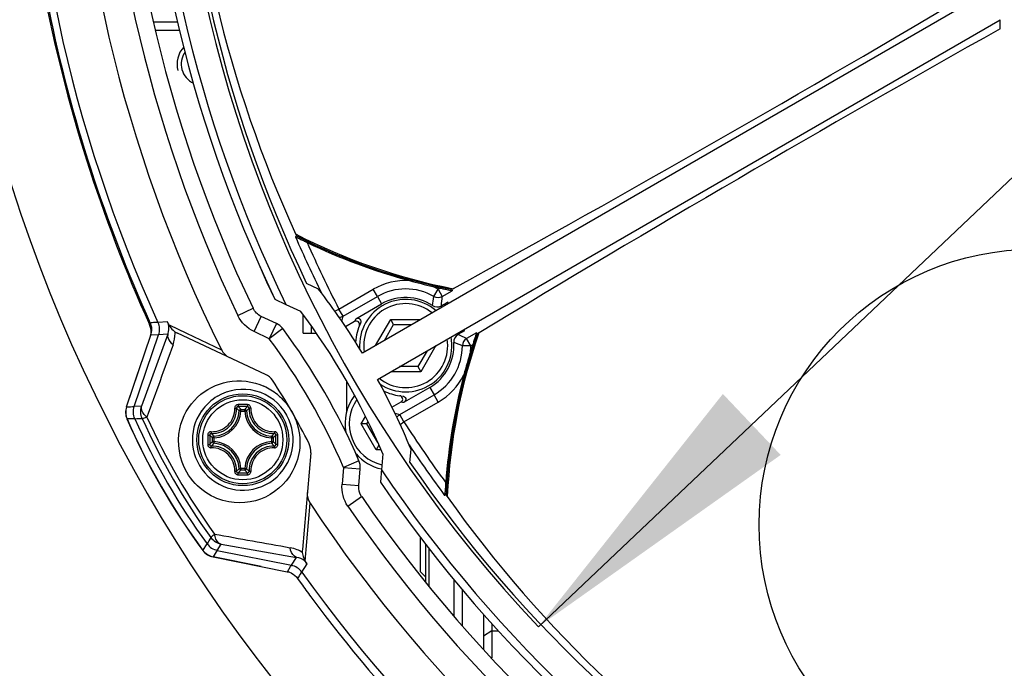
# Model space of a CAD drawing. Header units: millimetres. Extents: x 0 to 420, y 0 to 297.
# Tile 36 of 100: x 79 to 91, y 189 to 197. Entities that reach past the tile are written whole.
import ezdxf

# ---------------------------------------------------------------- set-up
doc = ezdxf.new("R2010")
doc.units = ezdxf.units.MM
doc.header["$LTSCALE"] = 23.1
doc.layers.get('0').update_dxf_attribs({"linetype": 'CONTINUOUS'})
doc.layers.add('02___PRT_ALL_AXES', color=7, linetype='CONTINUOUS')
doc.layers.add('DIM_PILOTEES', color=7, linetype='CONTINUOUS')
doc.styles.get("Standard").update_dxf_attribs({"font": 'txt', "width": 0.7})
doc.styles.add('TEXTSTYLE_4', font='txt')
doc.dimstyles.new('DIMSTYLE_3', dxfattribs={"dimtxt": 2.5, "dimasz": 3.5, "dimexe": 2, "dimexo": 0, "dimtad": 1, "dimdec": 0, "dimlfac": 5, "dimdsep": 46, "dimtxsty": 'Standard', "dimblk": '_FILLED', "dimblk1": '_FILLED', "dimblk2": '_FILLED', "dimcen": 0, "dimazin": 2, "dimtp": 0.5, "dimtm": 0.5, "dimtfac": 1, "dimtdec": 0, "dimtofl": 0, "dimtmove": 0, "dimatfit": 3, "dimldrblk": '_FILLED', "dimfxl": 0, "dimtolj": 1, "dimarcsym": 0})
doc.dimstyles.new('DIMSTYLE_4', dxfattribs={"dimtxt": 2.5, "dimasz": 3.5, "dimexe": 2, "dimexo": 0, "dimtad": 1, "dimdec": 0, "dimlfac": 5, "dimdsep": 46, "dimtxsty": 'Standard', "dimblk": '_FILLED', "dimblk1": '_FILLED', "dimblk2": '_FILLED', "dimcen": 0, "dimazin": 2, "dimtp": 0.5, "dimtm": 0.5, "dimtfac": 1, "dimtdec": 0, "dimtmove": 0, "dimatfit": 2, "dimldrblk": '_FILLED', "dimfxl": 0, "dimtolj": 1, "dimarcsym": 0})
doc.dimstyles.new('DIMSTYLE_9', dxfattribs={"dimtxt": 2.5, "dimasz": 3.5, "dimexe": 2, "dimexo": 0, "dimtad": 1, "dimdec": 1, "dimlfac": 5, "dimdsep": 46, "dimtxsty": 'Standard', "dimblk": '_FILLED', "dimblk1": '_FILLED', "dimblk2": '_FILLED', "dimcen": 0, "dimazin": 2, "dimtp": 0.5, "dimtm": 0.5, "dimtfac": 1, "dimtdec": 1, "dimtmove": 0, "dimatfit": 2, "dimldrblk": '_FILLED', "dimfxl": 0, "dimtolj": 1, "dimarcsym": 0})

# ---------------------------------------------------------------- blocks, each defined once
blk = doc.blocks.new('_FILLED')
at = {"color": 0, "linetype": 'ByBlock'}
blk.add_solid([(0, 0), (-1, 0.1429), (-1, -0.1429)], dxfattribs=at)
blk = doc.blocks.new('*D3')
at = {"layer": 'DIM_PILOTEES', "color": 2, "linetype": 'Continuous'}
for p, q in [((78.15, 207.877), (41.484, 207.877)), ((43.484, 207.877), (43.484, 179.994)), ((43.484, 152.111), (43.484, 179.994)), ((79.922, 152.111), (41.484, 152.111))]:
    blk.add_line(p, q, dxfattribs=at)
at = {"layer": 'DIM_PILOTEES', "color": 2, "linetype": 'Continuous', "xscale": 3.5, "yscale": 3.5, "zscale": 3.5}
for p, rotation in [((43.484, 207.877), 90), ((43.484, 152.111), 270)]:
    blk.add_blockref('_FILLED', p, dxfattribs=dict(at, rotation=rotation))
at = {"layer": 'DIM_PILOTEES', "color": 2, "linetype": 'Continuous', "insert": (40.359, 179.994), "char_height": 2.5, "width": 8.83929, "attachment_point": 2, "rotation": 90, "line_spacing_factor": 0.9}
blk.add_mtext('{\\ftxt;\\W0.0001;\\H0.0001;\\~}{\\ftxt;\\W2.3571428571;\\H2.5; }{\\ftxt;\\W0.0001;\\H0.0001;\\~}', dxfattribs=at)
blk = doc.blocks.new('*D4')
at = {"layer": 'DIM_PILOTEES', "color": 2, "linetype": 'Continuous'}
for p, q in [((96.75, 219.172), (36.484, 219.172)), ((38.484, 219.172), (38.484, 185.642)), ((38.484, 152.111), (38.484, 185.642)), ((79.922, 152.111), (36.484, 152.111))]:
    blk.add_line(p, q, dxfattribs=at)
at = {"layer": 'DIM_PILOTEES', "color": 2, "linetype": 'Continuous', "xscale": 3.5, "yscale": 3.5, "zscale": 3.5}
for p, rotation in [((38.484, 219.172), 90), ((38.484, 152.111), 270)]:
    blk.add_blockref('_FILLED', p, dxfattribs=dict(at, rotation=rotation))
at = {"layer": 'DIM_PILOTEES', "color": 2, "linetype": 'Continuous', "insert": (35.359, 185.642), "char_height": 2.5, "width": 8.03571, "attachment_point": 2, "rotation": 90, "line_spacing_factor": 0.9}
blk.add_mtext('{\\ftxt;\\W0.0001;\\H0.0001;\\~}{\\ftxt;\\W2.1428571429;\\H2.5; }{\\ftxt;\\W0.0001;\\H0.0001;\\~}', dxfattribs=at)
blk = doc.blocks.new('*D5')
at = {"layer": 'DIM_PILOTEES', "color": 2, "linetype": 'Continuous'}
for p, q in [((96.75, 200.711), (126.261, 228.676)), ((108.248, 211.607), (96.75, 200.711)), ((85.253, 189.816), (96.75, 200.711))]:
    blk.add_line(p, q, dxfattribs=at)
at = {"layer": 'DIM_PILOTEES', "color": 2, "linetype": 'Continuous', "xscale": 3.5, "yscale": 3.5, "zscale": 3.5}
for p, rotation in [((108.248, 211.607), 43.4593738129), ((85.253, 189.816), 223.4593738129)]:
    blk.add_blockref('_FILLED', p, dxfattribs=dict(at, rotation=rotation))
at = {"layer": 'DIM_PILOTEES', "color": 2, "linetype": 'Continuous', "insert": (117.933, 225.09), "char_height": 2.5, "width": 12.76786, "attachment_point": 1, "rotation": 43.4594, "line_spacing_factor": 0.9, "style": 'TEXTSTYLE_4'}
blk.add_mtext('{\\ftxt;\\W0.0001;\\H0.0001;\\~}{\\ftxt;\\W1.3333333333;\\H2.5; }{\\ftxt;\\W0.0001;\\H0.0001;\\~}{\\ftxt;\\W0.0001;\\H0.0001;\\~}{\\ftxt;\\W2.0714285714;\\H2.5; }{\\ftxt;\\W0.0001;\\H0.0001;\\~}', dxfattribs=at)
blk = doc.blocks.new('*D19')
at = {"layer": 'DIM_PILOTEES', "color": 2, "linetype": 'Continuous'}
for p, q in [((96.75, 200.711), (112.905, 237.02)), ((104.33, 217.747), (96.75, 200.711)), ((89.171, 183.676), (96.75, 200.711))]:
    blk.add_line(p, q, dxfattribs=at)
at = {"layer": 'DIM_PILOTEES', "color": 2, "linetype": 'Continuous', "xscale": 3.5, "yscale": 3.5, "zscale": 3.5}
for p, rotation in [((104.33, 217.747), 66.0142293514), ((89.171, 183.676), 246.0142293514)]:
    blk.add_blockref('_FILLED', p, dxfattribs=dict(at, rotation=rotation))
at = {"layer": 'DIM_PILOTEES', "color": 2, "linetype": 'Continuous', "insert": (105.211, 227.413), "char_height": 2.5, "width": 17.85714, "attachment_point": 1, "rotation": 66.0142, "line_spacing_factor": 0.9, "style": 'TEXTSTYLE_4'}
blk.add_mtext('{\\ftxt;\\W0.0001;\\H0.0001;\\~}{\\ftxt;\\W1.3333333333;\\H2.5; }{\\ftxt;\\W0.0001;\\H0.0001;\\~}{\\ftxt;\\W0.0001;\\H0.0001;\\~}{\\ftxt;\\W3.4285714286;\\H2.5; }{\\ftxt;\\W0.0001;\\H0.0001;\\~}', dxfattribs=at)

msp = doc.modelspace()

# ---------------------------------------------------------------- linework, layer by layer
at = {"color": 7, "linetype": 'Continuous'}
for p, q in [((90.5704, 197.3504), (83.1577, 193.0706)), ((80.9588, 197.0112), (80.6755, 197.0112)), ((83.3371, 192.7599), (90.7498, 197.0396)), ((90.7504, 196.9319), (90.7504, 197.0389)), ((80.9815, 196.9112), (80.6982, 196.9112)), ((82.3612, 194.454), (82.3738, 194.4659)), ((82.6348, 193.8347), (82.4937, 193.9005)), ((82.8777, 193.5964), (83.286, 193.8322)), ((83.336, 193.7456), (83.286, 193.8322)), ((84.0092, 193.7465), (84.0589, 193.8332)), ((84.082, 193.8465), (84.0589, 193.8332)), ((84.0589, 193.8332), (84.1089, 193.7467)), ((84.1089, 193.7467), (84.2259, 193.8142)), ((84.2408, 193.8416), (84.223, 193.8313)), ((84.223, 193.8313), (84.2259, 193.8142)), ((82.1154, 193.7127), (82.2476, 193.6511)), ((82.9276, 193.5099), (83.336, 193.7456)), ((84.0973, 193.6346), (84.1746, 193.6793)), ((81.6748, 193.5192), (81.8552, 193.6053)), ((82.8284, 193.5711), (82.8777, 193.5964)), ((82.9276, 193.5099), (82.8777, 193.5964)), ((83.0804, 193.481), (83.3867, 193.6578)), ((80.8381, 193.4433), (80.7219, 193.437)), ((81.8672, 193.3285), (81.9518, 193.5097)), ((82.1332, 193.4251), (81.9518, 193.5097)), ((82.4504, 193.3112), (82.4504, 193.53)), ((82.9133, 193.4501), (82.9276, 193.5099)), ((83.0652, 193.448), (82.9564, 193.3852)), ((83.3154, 193.1612), (83.4944, 193.4712)), ((83.5291, 193.4112), (83.4944, 193.4712)), ((83.4944, 193.4712), (83.8524, 193.4712)), ((80.8556, 193.4079), (81.0643, 193.3091)), ((82.0487, 193.2439), (81.8672, 193.3285)), ((82.1332, 193.4251), (82.0487, 193.2439)), ((82.2091, 193.3634), (82.0487, 193.2439)), ((82.4504, 193.3112), (82.6082, 193.3112)), ((82.5504, 193.3112), (82.5504, 193.3914)), ((83.4198, 193.222), (83.5291, 193.4112)), ((83.5291, 193.4112), (83.7476, 193.4112)), ((84.3726, 193.3363), (84.2954, 193.2917)), ((84.5151, 193.3132), (84.3982, 193.2457)), ((84.5151, 193.3132), (84.5285, 193.3022)), ((84.5463, 193.3125), (84.5285, 193.3022)), ((80.35, 192.4325), (80.6375, 193.2859)), ((80.4416, 192.4364), (80.7294, 193.2905)), ((80.8414, 193.2963), (80.5287, 192.4405)), ((80.7294, 193.2905), (80.6375, 193.2859)), ((80.8414, 193.2963), (80.7294, 193.2905)), ((82.0047, 192.8195), (80.9577, 193.3077)), ((81.0643, 193.3091), (81.4793, 193.1127)), ((84.4481, 193.1591), (84.3982, 193.2457)), ((83.927, 193.1005), (83.8177, 192.9112)), ((84.0314, 193.1612), (83.8524, 192.8512)), ((84.4481, 193.1591), (84.3482, 193.1594)), ((84.4712, 193.1724), (84.4481, 193.1591)), ((80.3484, 192.4327), (80.5365, 192.9861)), ((83.8524, 192.8512), (83.4944, 192.8512)), ((83.8177, 192.9112), (83.5992, 192.9112)), ((83.8177, 192.9112), (83.8524, 192.8512)), ((82.9704, 192.3767), (82.9704, 192.7383)), ((83.9601, 192.6646), (83.6539, 192.4878)), ((83.5088, 192.4283), (83.6176, 192.4911)), ((83.6024, 192.3411), (84.0108, 192.5768)), ((83.6524, 192.2545), (84.0608, 192.4903)), ((84.0608, 192.4903), (84.0108, 192.5768)), ((80.5287, 192.4405), (80.4416, 192.4364)), ((81.6912, 192.3843), (81.6887, 192.3867)), ((81.711, 192.3832), (81.6912, 192.3843)), ((81.711, 192.3832), (81.711, 192.4031)), ((81.711, 192.4031), (81.756, 192.4031)), ((81.711, 192.3832), (81.756, 192.3832)), ((81.756, 192.3832), (81.756, 192.4031)), ((81.756, 192.3832), (81.7758, 192.3843)), ((81.7758, 192.3843), (81.7783, 192.3867)), ((80.4484, 192.2918), (80.3563, 192.2885)), ((82.2586, 192.3314), (82.253, 192.3414)), ((83.1424, 192.2312), (83.1934, 192.3196)), ((83.2117, 192.2312), (83.2255, 192.2552)), ((83.5435, 192.3585), (83.6024, 192.3411)), ((83.6524, 192.2545), (83.6024, 192.3411)), ((83.6058, 192.2245), (83.6524, 192.2545)), ((83.3214, 191.9212), (83.1424, 192.2312)), ((83.2117, 192.2312), (83.1424, 192.2312)), ((83.341, 192.0073), (83.2117, 192.2312)), ((81.3716, 192.0188), (81.3716, 192.0637)), ((81.3915, 192.0637), (81.3716, 192.0637)), ((81.3904, 192.0836), (81.3881, 192.0859)), ((81.3915, 192.0637), (81.3904, 192.0836)), ((81.3915, 192.0188), (81.3915, 192.0637)), ((82.0755, 192.0637), (82.0766, 192.0836)), ((82.0755, 192.0637), (82.0755, 192.0188)), ((82.0755, 192.0637), (82.0954, 192.0637)), ((82.0765, 192.0836), (82.0789, 192.0859)), ((82.0954, 192.0637), (82.0954, 192.0188)), ((81.3915, 192.0188), (81.3716, 192.0188)), ((81.3904, 191.9989), (81.3881, 191.9965)), ((81.3915, 192.0188), (81.3904, 191.9989)), ((82.0755, 192.0188), (82.0766, 191.9989)), ((82.0755, 192.0188), (82.0954, 192.0188)), ((82.0765, 191.9989), (82.0789, 191.9965)), ((83.3542, 191.978), (83.3214, 191.9212)), ((83.3796, 191.9212), (83.3214, 191.9212)), ((83.7237, 191.7699), (83.7373, 191.925)), ((82.5431, 191.887), (82.4424, 190.7361)), ((83.1163, 191.792), (82.9326, 191.7129)), ((81.6912, 191.6982), (81.6887, 191.6958)), ((81.711, 191.6992), (81.6912, 191.6982)), ((81.711, 191.6992), (81.711, 191.6794)), ((81.756, 191.6992), (81.711, 191.6992)), ((81.756, 191.6794), (81.711, 191.6794)), ((81.756, 191.6992), (81.756, 191.6794)), ((81.756, 191.6992), (81.7758, 191.6982)), ((81.7758, 191.6982), (81.7783, 191.6958)), ((82.9326, 191.7129), (82.9152, 191.5134)), ((82.9326, 191.7129), (83.1318, 191.6955)), ((83.1144, 191.496), (83.1318, 191.6955)), ((83.386, 191.6964), (83.372, 191.5363)), ((82.9152, 191.5134), (83.1144, 191.496)), ((82.9841, 191.2514), (83.1488, 191.3646)), ((84.1479, 191.3818), (84.1369, 191.3785)), ((84.1534, 191.3834), (84.1479, 191.3818)), ((82.4781, 190.5977), (82.5343, 191.2853)), ((83.8504, 190.4712), (83.8504, 190.879)), ((81.259, 190.7249), (81.3079, 190.803)), ((81.4297, 190.7248), (81.4769, 190.7982)), ((81.4769, 190.7982), (82.3743, 190.6412)), ((83.9104, 190.8016), (83.9104, 190.3519)), ((83.9504, 190.7502), (83.9504, 190.3042)), ((81.9533, 190.5322), (81.38, 190.646)), ((81.3806, 190.6475), (82.2634, 190.4698)), ((81.4299, 190.7248), (82.3133, 190.547)), ((82.3134, 190.547), (82.3743, 190.6412)), ((82.2639, 190.4706), (82.3034, 190.5316)), ((82.3034, 190.5316), (82.3133, 190.547)), ((82.3034, 190.5316), (82.3085, 190.5396)), ((82.4365, 190.4673), (82.5001, 190.5648)), ((82.2634, 190.4698), (82.2639, 190.4706)), ((82.3862, 190.3901), (82.4292, 190.3296)), ((82.4317, 190.4599), (82.4365, 190.4673)), ((83.8504, 190.4712), (83.9104, 190.4112)), ((84.2504, 189.9462), (84.2504, 190.375)), ((84.3504, 189.8269), (84.3504, 190.2569)), ((84.6004, 189.9631), (84.6004, 189.5509)), ((84.7004, 189.8543), (84.7004, 189.4459)), ((84.7004, 189.7681), (84.6004, 189.702)), ((84.7004, 189.7681), (84.7795, 189.7681))]:
    msp.add_line(p, q, dxfattribs=at)
for centre, radius in [((91.1604, 191.0291), 3.28), ((81.7335, 192.0412), 0.5463), ((81.7335, 192.0412), 0.5462), ((81.7335, 192.0412), 0.5241), ((81.7335, 192.0412), 0.4768)]:
    msp.add_circle(centre, radius, dxfattribs=at)
for centre, radius, start, end in [((96.7504, 200.7112), 17.0571, 153.54617, 206.45383), ((96.7504, 200.7112), 17.6019, 155.58979, 204.41021), ((96.7504, 200.7112), 16.7033, 154.49586, 205.50414), ((96.7504, 200.7112), 16.5034, 154.49586, 205.50414), ((96.7504, 200.7112), 16.2222, 154.44264, 205.55736), ((96.7504, 200.7112), 15.8, 154.46514, 205.53486), ((95.9637, 200.7059), 14.9536, 182.1693, 204.58234), ((96.7504, 200.7112), 17.7019, 190.74699, 204.35554), ((-19.6666, 382.9479), 215.7729, 298.787268, 300.694634), ((96.7504, 200.7112), 17.6874, 191.57836, 204.31359), ((198.0979, 5.8), 219.2142, 119.320338, 121.197759), ((85.5704, 200.7112), 7, 242.71364, 259.04446), ((96.7504, 200.7112), 15.6745, 203.40362, 203.48077), ((96.7504, 200.7112), 15.6908, 203.50209, 206.18593), ((85.5504, 200.7112), 7.0068, 243.04088, 259.07999), ((85.5504, 200.7112), 7.02, 244.23497, 254.86553), ((96.7504, 200.7112), 15.5908, 203.92258, 207.15167), ((83.6734, 193.1612), 0.7747, 86.73204, 120), ((85.5506, 200.7119), 7.0207, 254.86565, 257.21213), ((75.9831, 188.7212), 8.39, 31.22525, 37.55128), ((83.6734, 193.1612), 0.6748, 60.15584, 120), ((83.6734, 193.1612), 0.7747, 60.15584, 65.34575), ((85.5504, 200.7112), 7.02, 257.21226, 257.92599), ((83.6734, 193.1612), 0.55, 49.04279, 183.97855), ((83.6734, 193.1612), 0.5, 51.04554, 188.97274), ((84.059, 193.8334), 0.1001, 240.18879, 299.95552), ((79.9886, 194.1157), 4.1368, 353.32183, 354.88179), ((84.2251, 193.5924), 0.1005, 136.07717, 155.27913), ((84.225, 193.5923), 0.1005, 120.04565, 135.97376), ((83.6234, 193.2478), 0.7, 36.59713, 38.0527), ((84.0474, 193.7212), 0.0999, 236.26307, 300.00562), ((77.2752, 191.6636), 3.9827, 25.97331, 26.54257), ((83.6535, 193.1958), 0.6401, 153.54099, 156.79728), ((83.6734, 193.1612), 0.6, 153.54848, 176.08369), ((80.4417, 193.3286), 0.2, 344.96108, 24.35554), ((80.4477, 193.3498), 0.2003, 341.38824, 348.38541), ((80.4488, 193.3496), 0.1992, 348.37526, 355.30958), ((80.5356, 193.3054), 0.391, 0.2521, 3.01534), ((81.0477, 193.5008), 0.2131, 235.17874, 245.01219), ((82.0487, 193.2439), 0.2, 36.69648, 65), ((75.971, 188.7142), 7.78, 23.30352, 36.69648), ((91.1604, 191.0291), 7, 160.95554, 177.23653), ((84.3227, 193.423), 0.1001, 264.66726, 275.77135), ((83.7233, 193.0747), 0.7, 21.9473, 23.40287), ((80.5316, 193.3058), 0.395, 340.15958, 0.19211), ((75.971, 188.7142), 7.58, 23.30352, 36.69648), ((83.6734, 193.1612), 0.5, 231.04554, 8.97274), ((83.6734, 193.1612), 0.55, 235.97344, 10.94761), ((91.1504, 191.0117), 7.0068, 160.92001, 176.95912), ((84.3453, 193.2051), 0.0999, 119.99445, 183.73805), ((82.6575, 189.4926), 4.1371, 65.11827, 66.67813), ((84.4483, 193.1591), 0.1001, 120.04448, 179.81121), ((83.6734, 193.1612), 0.6748, 300, 359.84416), ((91.1511, 191.0115), 7.0207, 162.78787, 165.13435), ((91.1504, 191.0117), 7.02, 162.07401, 162.78774), ((83.6734, 193.1612), 0.7747, 354.65425, 359.84416), ((81.9202, 192.6382), 0.2, 33.40783, 65), ((75.971, 188.7142), 7.3268, 26.59217, 33.40783), ((75.9831, 188.7212), 8.39, 22.44872, 28.77475), ((83.6734, 193.1612), 0.7747, 300, 333.26796), ((91.1504, 191.0117), 7.02, 165.13447, 175.76503), ((81.7335, 192.0412), 0.6, 29.33146, 120.62723), ((81.6734, 192.001), 0.7451, 50.72402, 65.19994), ((83.6734, 193.1612), 0.6, 243.91627, 263.19512), ((83.5004, 192.2312), 0.55, 142.40057, 190.72207), ((83.5004, 192.2312), 0.5, 144.91689, 257.26527), ((83.6934, 193.1267), 0.6401, 263.20254, 266.45925), ((80.5378, 192.3683), 0.2, 161.22503, 203.61214), ((78.4571, 235.9856), 43.5943, 272.48859, 272.60914), ((81.7335, 192.0412), 0.6, 144.99231, 28.9453), ((81.3658, 192.409), 0.2722, 268.24159, 1.75757), ((81.369, 192.4057), 0.2897, 268.17229, 1.8277), ((81.3735, 192.4012), 0.3181, 273.05419, 356.94578), ((81.3735, 192.4012), 0.338, 273.0539, 356.94611), ((81.1057, 191.7954), 0.8304, 45.40454, 48.25789), ((81.7334, 170.6636), 21.7953, 89.85536, 90.14398), ((81.7335, 170.8305), 21.6048, 89.85569, 90.14431), ((81.0406, 191.7679), 0.9236, 43.45685, 46.26656), ((81.7111, 192.383), 0.02, 168.50141, 176.33049), ((82.4264, 191.7679), 0.9235, 133.73339, 136.54315), ((82.0935, 192.4012), 0.338, 183.0539, 266.94611), ((81.7559, 192.383), 0.02, 3.66951, 11.49859), ((82.0935, 192.4012), 0.3181, 183.05422, 266.94578), ((82.3613, 191.7953), 0.8305, 131.74234, 134.59542), ((82.098, 192.4057), 0.2897, 178.17231, 271.82767), ((82.1012, 192.409), 0.2722, 178.24198, 271.75801), ((87.7943, 195.5404), 8.1196, 203.61214, 216.38786), ((87.7943, 195.5404), 8.1178, 203.61514, 216.38486), ((78.8713, 234.8084), 42.5459, 272.12426, 272.24187), ((87.7943, 195.5404), 8.0322, 203.85725, 216.14275), ((87.6767, 195.4726), 7.8161, 203.98722, 216.01278), ((87.6353, 195.4486), 7.7097, 204.01108, 215.98892), ((96.7504, 200.7112), 15.5908, 212.84833, 216.07742), ((103.1106, 192.0414), 21.7946, 179.85618, 180.00048), ((103.1107, 192.0411), 21.7948, 179.99958, 180.14389), ((102.9446, 192.0412), 21.6052, 179.85573, 180.14427), ((82.0067, 192.734), 0.9234, 223.73318, 226.54333), ((81.9799, 192.6695), 0.8311, 221.74349, 224.60134), ((81.3917, 192.0637), 0.0199, 93.66846, 101.27955), ((82.0753, 192.064), 0.0196, 78.70118, 86.45909), ((81.4875, 192.6691), 0.8306, 315.39776, 318.25763), ((82.0752, 192.0635), 0.0202, 0.71889, 78.67872), ((81.4601, 192.7341), 0.9236, 313.45685, 316.26656), ((60.5224, 192.0412), 21.6052, 359.85573, 0.14427), ((60.3563, 192.0414), 21.7948, 359.99958, 0.14389), ((60.3564, 192.041), 21.7946, 359.85618, 0.00048), ((82.0068, 191.3484), 0.9234, 133.45668, 136.26676), ((81.3658, 191.6735), 0.2722, 358.24197, 91.75801), ((81.9798, 191.413), 0.831, 135.39857, 138.2568), ((81.369, 191.6767), 0.2897, 358.17227, 91.82771), ((81.3918, 192.019), 0.0202, 180.71889, 258.67872), ((81.3917, 192.0184), 0.0196, 258.70118, 266.45909), ((81.3735, 191.6812), 0.3181, 3.05419, 86.94581), ((81.3735, 191.6812), 0.338, 3.0539, 86.94611), ((82.0935, 191.6812), 0.338, 93.05389, 176.94611), ((82.0935, 191.6812), 0.3181, 93.05422, 176.94578), ((82.098, 191.6767), 0.2897, 88.17217, 181.82782), ((82.1012, 191.6735), 0.2722, 88.25985, 181.74187), ((82.0753, 192.0184), 0.0196, 273.54091, 281.29882), ((81.4875, 191.4133), 0.8306, 41.74255, 44.6022), ((82.0752, 192.019), 0.0202, 281.32128, 359.28111), ((81.4602, 191.3484), 0.9235, 43.73339, 46.54315), ((82.3439, 191.9045), 0.2, 355, 26.59217), ((96.7504, 200.7112), 15.6908, 213.81407, 216.49791), ((83.5004, 192.2312), 0.55, 220.50001, 257.96893), ((82.9326, 191.7129), 0.2, 355, 23.30352), ((81.1053, 192.2875), 0.831, 311.74323, 314.59455), ((81.0407, 192.3145), 0.9234, 313.73318, 316.54333), ((81.7111, 191.6995), 0.02, 183.66951, 191.49859), ((81.7557, 191.6995), 0.0202, 270.71886, 348.46034), ((82.4264, 192.3146), 0.9236, 223.45685, 226.26656), ((81.7563, 191.6994), 0.0196, 348.47902, 356.45753), ((82.3613, 192.2871), 0.8304, 225.40454, 228.25793), ((96.7504, 200.7112), 15.8, 214.46514, 265.53486), ((81.7334, 213.4189), 21.7953, 269.85603, 270.14465), ((81.7335, 213.252), 21.6048, 269.85569, 270.14431), ((96.7504, 200.7112), 16.2222, 214.44264, 265.55736), ((96.7504, 200.7112), 16.5034, 214.49586, 265.50414), ((96.7504, 200.7112), 15.6745, 216.51923, 216.59638), ((96.3525, 200.0326), 14.9537, 215.41771, 237.86891), ((96.7504, 200.7112), 17.0571, 213.54617, 266.45383), ((96.7504, 200.7112), 16.7033, 214.49586, 265.50414), ((116.4104, 168.7639), 41.4477, 147.75657, 147.87729), ((82.227, 190.3659), 0.3973, 67.35706, 79.81291), ((82.2287, 190.3706), 0.3923, 57.008, 67.31946), ((82.6547, 190.7175), 0.2131, 174.98887, 184.8218), ((81.4189, 190.8422), 0.2, 216.38786, 258.77497), ((118.1523, 167.2317), 43.5942, 147.3909, 147.51145), ((82.6569, 190.7179), 0.2153, 184.86699, 192.98698), ((79.2203, 188.3977), 3.9311, 33.45371, 34.03045), ((82.2239, 190.2736), 0.2001, 72.54356, 78.61817), ((82.2242, 190.2748), 0.1989, 62.92873, 72.50602), ((96.7504, 200.7112), 17.6019, 215.58979, 264.41021), ((90.0276, 195.7294), 9.3217, 215.39896, 216.58947), ((96.7504, 200.7112), 17.6891, 216.56607, 245.16432)]:
    msp.add_arc(centre, radius, start, end, dxfattribs=at)
for points, knots in [([(82.3612, 194.454), (82.3616, 194.4544), (82.3635, 194.4532), (82.3665, 194.4524), (82.3717, 194.4499), (82.3809, 194.4458), (82.3949, 194.4392), (82.4134, 194.4304), (82.4336, 194.4206), (82.4623, 194.4068), (82.4842, 194.3962), (82.4989, 194.3891)], [0, 0, 0, 0, 0.0091838, 0.0330455, 0.0699187, 0.1173046, 0.2349424, 0.3723929, 0.521582, 0.67776, 1, 1, 1, 1]), ([(84.082, 193.8465), (84.0976, 193.8432), (84.1208, 193.8382), (84.1513, 193.8317), (84.1726, 193.8271), (84.1919, 193.8228), (84.2064, 193.8196), (84.2158, 193.8173), (84.2211, 193.8161), (84.2237, 193.8149), (84.2258, 193.8146), (84.2259, 193.8142)], [0, 0, 0, 0, 0.3253893, 0.4826451, 0.6322955, 0.7693528, 0.8856125, 0.9320288, 0.9679248, 0.9910572, 1, 1, 1, 1]), ([(80.7219, 193.437), (80.699, 193.4357), (80.6684, 193.4373), (80.6385, 193.4306), (80.6311, 193.4302)], [0, 0, 0, 0, 0.7557726, 1, 1, 1, 1]), ([(80.8414, 193.2963), (80.845, 193.3055), (80.8599, 193.3529), (80.8547, 193.4072), (80.8381, 193.4433)], [0, 0, 0, 0, 0.1989969, 1, 1, 1, 1]), ([(83.1219, 193.3976), (83.1251, 193.4051), (83.1268, 193.4227), (83.1135, 193.4452), (83.0895, 193.4559), (83.0723, 193.4521), (83.0652, 193.448)], [0, 0, 0, 0, 0.250047, 0.5000344, 0.7499912, 1, 1, 1, 1]), ([(83.0804, 193.481), (83.0877, 193.4852), (83.1054, 193.489), (83.1298, 193.4775), (83.1426, 193.4539), (83.1399, 193.436), (83.1362, 193.4285)], [0, 0, 0, 0, 0.249997, 0.4999579, 0.7499376, 1, 1, 1, 1]), ([(80.8556, 193.4079), (80.8673, 193.3839), (80.8898, 193.3541), (80.9182, 193.3314), (80.9261, 193.3259)], [0, 0, 0, 0, 0.734537, 1, 1, 1, 1]), ([(84.5151, 193.3132), (84.5155, 193.3129), (84.5147, 193.311), (84.5144, 193.3081), (84.5127, 193.3029), (84.5101, 193.2936), (84.5056, 193.2795), (84.4996, 193.2606), (84.493, 193.2398), (84.4834, 193.2102), (84.4761, 193.1877), (84.4712, 193.1724)], [0, 0, 0, 0, 0.0089425, 0.0320747, 0.06797, 0.1143856, 0.2306451, 0.3677028, 0.5173538, 0.6746099, 1, 1, 1, 1]), ([(80.8414, 193.2963), (80.8392, 193.2883), (80.8358, 193.2491), (80.8599, 193.213), (80.8809, 193.1916)], [0, 0, 0, 0, 0.2158984, 1, 1, 1, 1]), ([(81.0658, 191.6557), (80.9787, 191.8067), (80.9215, 192.1555), (81.1593, 192.5719), (81.5552, 192.7742), (81.8538, 192.7383), (81.9859, 192.6774)], [0, 0, 0, 0, 0.2918414, 0.5328617, 0.7564207, 1, 1, 1, 1]), ([(82.145, 192.5778), (82.1616, 192.5642), (82.2274, 192.5057), (82.2828, 192.4353), (82.3161, 192.3776)], [0, 0, 0, 0, 0.2433941, 1, 1, 1, 1]), ([(83.6176, 192.4911), (83.6247, 192.4952), (83.6366, 192.5083), (83.6394, 192.5344), (83.6265, 192.5572), (83.6104, 192.5645), (83.6023, 192.5655)], [0, 0, 0, 0, 0.2500188, 0.4999999, 0.749989, 1, 1, 1, 1]), ([(83.6363, 192.5624), (83.6446, 192.5619), (83.6615, 192.5552), (83.6755, 192.5323), (83.6732, 192.5055), (83.6611, 192.492), (83.6539, 192.4878)], [0, 0, 0, 0, 0.2500622, 0.5000416, 0.7500022, 1, 1, 1, 1]), ([(80.5927, 192.3114), (80.5808, 192.3207), (80.5448, 192.3529), (80.5193, 192.4075), (80.5287, 192.4405)], [0, 0, 0, 0, 0.3057778, 1, 1, 1, 1]), ([(82.3161, 192.3776), (82.3714, 192.282), (82.4328, 192.0749), (82.385, 191.6973), (82.0909, 191.3333), (81.6271, 191.2545), (81.2715, 191.4013), (81.1213, 191.5596), (81.0658, 191.6557)], [0, 0, 0, 0, 0.1476053, 0.2769199, 0.4975273, 0.7203643, 0.8517138, 1, 1, 1, 1]), ([(81.6786, 192.4588), (81.6732, 192.4587), (81.6623, 192.4565), (81.6486, 192.4473), (81.6396, 192.4335), (81.6377, 192.4226), (81.6379, 192.4173)], [0, 0, 0, 0, 0.2515425, 0.502444, 0.7518903, 1, 1, 1, 1]), ([(81.6379, 192.4173), (81.6403, 192.4174), (81.645, 192.4174), (81.6511, 192.4171), (81.6554, 192.4165), (81.6576, 192.4157), (81.6584, 192.4153), (81.6586, 192.415)], [0, 0, 0, 0, 0.3500575, 0.657463, 0.881822, 0.9543754, 1, 1, 1, 1]), ([(81.6791, 192.4352), (81.6764, 192.4352), (81.671, 192.4342), (81.6641, 192.4297), (81.6595, 192.423), (81.6585, 192.4176), (81.6586, 192.415)], [0, 0, 0, 0, 0.253266, 0.5039417, 0.7523043, 1, 1, 1, 1]), ([(81.6786, 192.4588), (81.6786, 192.456), (81.6786, 192.4508), (81.6787, 192.4438), (81.6789, 192.4387), (81.6789, 192.436), (81.6791, 192.4352)], [0, 0, 0, 0, 0.3476942, 0.6630037, 0.8932873, 1, 1, 1, 1]), ([(81.711, 192.4031), (81.7066, 192.4031), (81.6974, 192.3998), (81.6924, 192.3914), (81.6915, 192.387)], [0, 0, 0, 0, 0.499714, 1, 1, 1, 1]), ([(81.7755, 192.387), (81.7746, 192.3914), (81.7696, 192.3998), (81.7604, 192.4031), (81.756, 192.4031)], [0, 0, 0, 0, 0.500286, 1, 1, 1, 1]), ([(81.7884, 192.4588), (81.7884, 192.456), (81.7884, 192.4508), (81.7883, 192.4438), (81.7881, 192.4387), (81.7881, 192.436), (81.7879, 192.4352)], [0, 0, 0, 0, 0.3476957, 0.6630064, 0.8932895, 1, 1, 1, 1]), ([(81.8084, 192.415), (81.8085, 192.4176), (81.8075, 192.423), (81.8029, 192.4297), (81.796, 192.4342), (81.7906, 192.4352), (81.7879, 192.4352)], [0, 0, 0, 0, 0.2476944, 0.4960565, 0.7467338, 1, 1, 1, 1]), ([(81.8291, 192.4173), (81.8293, 192.4226), (81.8274, 192.4335), (81.8184, 192.4473), (81.8047, 192.4565), (81.7938, 192.4587), (81.7884, 192.4588)], [0, 0, 0, 0, 0.2481183, 0.4975671, 0.7484673, 1, 1, 1, 1]), ([(81.8291, 192.4173), (81.8267, 192.4174), (81.822, 192.4174), (81.8159, 192.4171), (81.8116, 192.4165), (81.8094, 192.4157), (81.8086, 192.4153), (81.8084, 192.415)], [0, 0, 0, 0, 0.3500652, 0.657475, 0.8818311, 0.9543804, 1, 1, 1, 1]), ([(80.5357, 192.2951), (80.5403, 192.2917), (80.5624, 192.3034), (80.5794, 192.3065), (80.5927, 192.3114)], [0, 0, 0, 0, 0.2879867, 1, 1, 1, 1]), ([(81.3574, 192.1369), (81.3521, 192.137), (81.3412, 192.1351), (81.3275, 192.1261), (81.3182, 192.1124), (81.316, 192.1015), (81.316, 192.0961)], [0, 0, 0, 0, 0.248123, 0.4975707, 0.7484694, 1, 1, 1, 1]), ([(82.151, 192.0961), (82.151, 192.1015), (82.1488, 192.1124), (82.1395, 192.1261), (82.1258, 192.1351), (82.1149, 192.137), (82.1096, 192.1369)], [0, 0, 0, 0, 0.2515394, 0.5024399, 0.7518854, 1, 1, 1, 1]), ([(81.316, 192.0961), (81.3187, 192.0961), (81.3239, 192.0961), (81.3309, 192.0961), (81.336, 192.0958), (81.3387, 192.0958), (81.3395, 192.0956)], [0, 0, 0, 0, 0.3476995, 0.6630127, 0.8932955, 1, 1, 1, 1]), ([(81.3597, 192.1162), (81.3571, 192.1162), (81.3517, 192.1152), (81.345, 192.1106), (81.3405, 192.1038), (81.3395, 192.0983), (81.3395, 192.0956)], [0, 0, 0, 0, 0.2476944, 0.4960565, 0.7467338, 1, 1, 1, 1]), ([(81.3574, 192.1369), (81.3573, 192.1344), (81.3573, 192.1298), (81.3577, 192.1236), (81.3583, 192.1194), (81.359, 192.1171), (81.3595, 192.1163), (81.3597, 192.1162)], [0, 0, 0, 0, 0.3500648, 0.6574745, 0.8818307, 0.9543803, 1, 1, 1, 1]), ([(81.3878, 192.0832), (81.3834, 192.0823), (81.375, 192.0774), (81.3717, 192.0682), (81.3716, 192.0637)], [0, 0, 0, 0, 0.5002808, 1, 1, 1, 1]), ([(82.1096, 192.1369), (82.1097, 192.1344), (82.1097, 192.1298), (82.1093, 192.1236), (82.1087, 192.1194), (82.108, 192.1171), (82.1075, 192.1163), (82.1073, 192.1162)], [0, 0, 0, 0, 0.3500581, 0.6574638, 0.8818227, 0.9543758, 1, 1, 1, 1]), ([(82.1275, 192.0956), (82.1275, 192.0983), (82.1265, 192.1038), (82.122, 192.1106), (82.1153, 192.1152), (82.1099, 192.1162), (82.1073, 192.1162)], [0, 0, 0, 0, 0.253266, 0.5039417, 0.7523043, 1, 1, 1, 1]), ([(82.151, 192.0961), (82.1483, 192.0961), (82.1431, 192.0961), (82.1361, 192.0961), (82.131, 192.0958), (82.1283, 192.0958), (82.1275, 192.0956)], [0, 0, 0, 0, 0.3476943, 0.6630035, 0.8932871, 1, 1, 1, 1]), ([(81.316, 191.9863), (81.3187, 191.9863), (81.3239, 191.9864), (81.3309, 191.9864), (81.336, 191.9866), (81.3387, 191.9866), (81.3395, 191.9868)], [0, 0, 0, 0, 0.3476943, 0.6630035, 0.8932871, 1, 1, 1, 1]), ([(81.316, 191.9863), (81.316, 191.9809), (81.3182, 191.9701), (81.3275, 191.9564), (81.3412, 191.9473), (81.3521, 191.9454), (81.3574, 191.9456)], [0, 0, 0, 0, 0.2515394, 0.5024399, 0.7518854, 1, 1, 1, 1]), ([(81.3395, 191.9868), (81.3395, 191.9841), (81.3405, 191.9787), (81.345, 191.9718), (81.3517, 191.9672), (81.3571, 191.9662), (81.3597, 191.9663)], [0, 0, 0, 0, 0.253266, 0.5039417, 0.7523043, 1, 1, 1, 1]), ([(81.3574, 191.9456), (81.3573, 191.9481), (81.3573, 191.9527), (81.3577, 191.9589), (81.3583, 191.9631), (81.359, 191.9654), (81.3595, 191.9661), (81.3597, 191.9663)], [0, 0, 0, 0, 0.3500581, 0.6574638, 0.8818227, 0.9543758, 1, 1, 1, 1]), ([(82.1073, 191.9663), (82.1099, 191.9662), (82.1153, 191.9672), (82.122, 191.9718), (82.1265, 191.9787), (82.1275, 191.9841), (82.1275, 191.9868)], [0, 0, 0, 0, 0.2476942, 0.4960562, 0.7467336, 1, 1, 1, 1]), ([(82.1096, 191.9456), (82.1097, 191.9481), (82.1097, 191.9527), (82.1093, 191.9589), (82.1087, 191.9631), (82.108, 191.9654), (82.1075, 191.9661), (82.1073, 191.9663)], [0, 0, 0, 0, 0.3500698, 0.6574754, 0.881839, 0.954389, 1, 1, 1, 1]), ([(82.1095, 191.9456), (82.1148, 191.9454), (82.1257, 191.9473), (82.1395, 191.9563), (82.1488, 191.97), (82.151, 191.9809), (82.151, 191.9863)], [0, 0, 0, 0, 0.2481252, 0.497569, 0.7484675, 1, 1, 1, 1]), ([(82.151, 191.9863), (82.1483, 191.9863), (82.1431, 191.9864), (82.1361, 191.9864), (82.131, 191.9867), (82.1283, 191.9866), (82.1275, 191.9868)], [0, 0, 0, 0, 0.3477039, 0.66302, 0.8933025, 1, 1, 1, 1]), ([(81.6915, 191.6955), (81.6924, 191.6911), (81.6974, 191.6827), (81.7066, 191.6794), (81.711, 191.6794)], [0, 0, 0, 0, 0.500286, 1, 1, 1, 1]), ([(81.6379, 191.6652), (81.6377, 191.6598), (81.6396, 191.649), (81.6486, 191.6352), (81.6623, 191.6259), (81.6732, 191.6237), (81.6786, 191.6237)], [0, 0, 0, 0, 0.2481181, 0.4975666, 0.7484665, 1, 1, 1, 1]), ([(81.6379, 191.6652), (81.6403, 191.6651), (81.645, 191.665), (81.6511, 191.6654), (81.6554, 191.666), (81.6576, 191.6668), (81.6584, 191.6672), (81.6586, 191.6675)], [0, 0, 0, 0, 0.3500652, 0.657475, 0.8818311, 0.9543804, 1, 1, 1, 1]), ([(81.6586, 191.6675), (81.6585, 191.6648), (81.6595, 191.6595), (81.6641, 191.6527), (81.671, 191.6483), (81.6764, 191.6472), (81.6791, 191.6473)], [0, 0, 0, 0, 0.2476944, 0.4960565, 0.7467338, 1, 1, 1, 1]), ([(81.6786, 191.6237), (81.6786, 191.6264), (81.6786, 191.6316), (81.6787, 191.6387), (81.6789, 191.6438), (81.6789, 191.6464), (81.6791, 191.6473)], [0, 0, 0, 0, 0.3476957, 0.6630064, 0.8932895, 1, 1, 1, 1]), ([(81.7879, 191.6473), (81.7906, 191.6472), (81.796, 191.6483), (81.8029, 191.6527), (81.8075, 191.6595), (81.8085, 191.6648), (81.8084, 191.6675)], [0, 0, 0, 0, 0.253266, 0.5039418, 0.7523044, 1, 1, 1, 1]), ([(81.7884, 191.6237), (81.7884, 191.6264), (81.7884, 191.6316), (81.7883, 191.6387), (81.7881, 191.6438), (81.7881, 191.6464), (81.7879, 191.6473)], [0, 0, 0, 0, 0.3476942, 0.6630037, 0.8932873, 1, 1, 1, 1]), ([(81.7884, 191.6237), (81.7938, 191.6237), (81.8047, 191.6259), (81.8184, 191.6352), (81.8274, 191.649), (81.8293, 191.6599), (81.8291, 191.6652)], [0, 0, 0, 0, 0.2515406, 0.502439, 0.7518795, 1, 1, 1, 1]), ([(81.8291, 191.6652), (81.8267, 191.6651), (81.822, 191.665), (81.8159, 191.6654), (81.8116, 191.666), (81.8094, 191.6668), (81.8086, 191.6672), (81.8084, 191.6675)], [0, 0, 0, 0, 0.3501205, 0.6575529, 0.8819007, 0.9544256, 1, 1, 1, 1]), ([(84.1495, 191.5302), (84.1483, 191.5138), (84.1466, 191.4896), (84.1442, 191.4579), (84.1425, 191.4354), (84.1409, 191.415), (84.1397, 191.3996), (84.1386, 191.3896), (84.1382, 191.3838), (84.1373, 191.3809), (84.1374, 191.3786), (84.1369, 191.3785)], [0, 0, 0, 0, 0.32224, 0.478418, 0.6276072, 0.7650576, 0.8826955, 0.9300814, 0.9669545, 0.9908162, 1, 1, 1, 1]), ([(81.3544, 190.877), (81.3538, 190.8826), (81.375, 190.8959), (81.3862, 190.9092), (81.3971, 190.9181)], [0, 0, 0, 0, 0.2879859, 1, 1, 1, 1]), ([(81.4769, 190.7982), (81.4667, 190.8008), (81.4211, 190.8245), (81.4025, 190.8792), (81.3971, 190.9181)], [0, 0, 0, 0, 0.2096258, 1, 1, 1, 1]), ([(82.3743, 190.6412), (82.3646, 190.6436), (82.3207, 190.6666), (82.3029, 190.7193), (82.2973, 190.7569)], [0, 0, 0, 0, 0.2083638, 1, 1, 1, 1]), ([(82.5001, 190.5648), (82.4909, 190.5776), (82.4568, 190.6147), (82.4081, 190.6361), (82.3743, 190.6412)], [0, 0, 0, 0, 0.3163891, 1, 1, 1, 1]), ([(82.3862, 190.3901), (82.3862, 190.3902), (82.3859, 190.3915), (82.3874, 190.3889), (82.388, 190.3882)], [0, 0, 0, 0, 0.0869271, 1, 1, 1, 1])]:
    msp.add_open_spline(points, degree=3, knots=knots, dxfattribs=at)
for points in [[(81.9518, 193.5097), (81.9107, 193.5289), (81.8747, 193.5644), (81.8552, 193.6053)], [(80.6318, 193.4288), (80.6448, 193.3993), (80.65, 193.3655), (80.6473, 193.3334)], [(80.722, 193.437), (80.7422, 193.3925), (80.745, 193.3368), (80.7294, 193.2905)], [(81.8672, 193.3285), (81.7854, 193.3667), (81.7137, 193.4377), (81.6748, 193.5192)], [(82.9276, 193.5099), (82.9136, 193.5018), (82.897, 193.4971), (82.8808, 193.4966)], [(84.3726, 193.3363), (84.3605, 193.3293), (84.3466, 193.3248), (84.3327, 193.3234)], [(80.9031, 193.1717), (80.7998, 192.8849), (80.6963, 192.5981), (80.5927, 192.3114)], [(80.8809, 193.1916), (80.8879, 193.1845), (80.8954, 193.1778), (80.9031, 193.1717)], [(81.4793, 193.1127), (81.4989, 193.0732), (81.5341, 193.039), (81.5741, 193.0203)], [(81.4339, 192.561), (81.3584, 192.5162), (81.2909, 192.4542), (81.2405, 192.3824)], [(80.35, 192.4325), (80.3347, 192.3869), (80.337, 192.3325), (80.3563, 192.2885)], [(80.4484, 192.2917), (80.4288, 192.3359), (80.4263, 192.3907), (80.4417, 192.4364)], [(80.5357, 192.2951), (80.5159, 192.3394), (80.5132, 192.3945), (80.5287, 192.4405)], [(83.5675, 192.3071), (83.576, 192.3209), (83.5884, 192.3329), (83.6024, 192.3411)], [(82.9841, 191.2514), (82.9329, 191.3258), (82.9073, 191.4235), (82.9152, 191.5134)], [(83.1488, 191.3646), (83.1232, 191.402), (83.1104, 191.4509), (83.1144, 191.496)], [(82.5017, 191.4136), (82.4978, 191.3697), (82.5099, 191.3221), (82.5343, 191.2853)], [(81.3544, 190.877), (81.3829, 190.8377), (81.4293, 190.8078), (81.4769, 190.7982)], [(81.3971, 190.9181), (81.6972, 190.8645), (81.9973, 190.8108), (82.2973, 190.7569)], [(81.3079, 190.8031), (81.3364, 190.7641), (81.3826, 190.7346), (81.4299, 190.725)], [(81.259, 190.7249), (81.2875, 190.6862), (81.3335, 190.657), (81.3806, 190.6475)], [(82.4471, 190.6695), (82.4529, 190.6441), (82.4635, 190.6193), (82.4781, 190.5977)], [(82.4364, 190.4673), (82.408, 190.5071), (82.3612, 190.5373), (82.3133, 190.5469)], [(82.3147, 190.4519), (82.3427, 190.4376), (82.3679, 190.4158), (82.3862, 190.3901)], [(82.388, 190.3882), (82.4033, 190.4117), (82.4163, 190.4365), (82.4316, 190.4599)]]:
    msp.add_open_spline(points, degree=3, dxfattribs=at)
at = {"layer": '02___PRT_ALL_AXES', "color": 7, "linetype": 'Continuous'}
for p, q in [((83.336, 193.7456), (83.3867, 193.6578)), ((82.2476, 193.6511), (82.4215, 193.57)), ((83.9601, 192.6646), (84.0108, 192.5768)), ((83.4015, 191.8726), (83.3847, 191.6815))]:
    msp.add_line(p, q, dxfattribs=at)
for centre, radius, start, end in [((96.7504, 200.7112), 16.13, 154.04278, 205.95722), ((96.7504, 200.7112), 16.2225, 154.44392, 205.55608), ((81.2504, 196.5112), 0.25, 144.89313, 245.25629), ((83.6734, 193.1612), 0.5734, 56.26228, 120), ((81.2252, 194.1361), 2.8111, 349.79469, 352.03371), ((75.9831, 188.7212), 8.06, 23.01624, 36.98376), ((83.6734, 193.1612), 0.5734, 300, 3.73746), ((83.2936, 190.5536), 2.8112, 67.96632, 70.20529), ((96.7504, 200.7112), 16.13, 214.04278, 265.95722), ((96.7504, 200.7112), 16.2225, 214.44392, 265.55608)]:
    msp.add_arc(centre, radius, start, end, dxfattribs=at)
at = {"layer": '02___PRT_ALL_AXES', "color": 2, "linetype": 'Continuous'}
msp.add_arc((81.2504, 196.5112), 0.3, 137.32009, 195, dxfattribs=at)
at = {"layer": 'DIM_PILOTEES', "color": 2, "linetype": 'Continuous'}
for centre, radius, start, end in [((96.7504, 200.7112), 15.84, 86.29063, 223.45937), ((96.7504, 200.7113), 18.6455, 180, 246.01423)]:
    msp.add_arc(centre, radius, start, end, dxfattribs=at)

# ---------------------------------------------------------------- dimensions: what is measured, and where the dimension line sits
for p1, p2, text, dimstyle, picture, middle in [((104.33, 217.7466), (89.1708, 183.6759), '{\\ftxt;\\W0.0001;\\H0.0001;\\~}{\\ftxt;\\W1.3333333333;\\H2.5; }{\\ftxt;\\W0.0001;\\H0.0001;\\~}{\\ftxt;\\W0.0001;\\H0.0001;\\~}{\\ftxt;\\W3.4285714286;\\H2.5; }{\\ftxt;\\W0.0001;\\H0.0001;\\~}', 'DIMSTYLE_9', '*D19', (109.4209, 229.1886)), ((108.248, 211.6066), (85.2527, 189.8158), '{\\ftxt;\\W0.0001;\\H0.0001;\\~}{\\ftxt;\\W1.3333333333;\\H2.5; }{\\ftxt;\\W0.0001;\\H0.0001;\\~}{\\ftxt;\\W0.0001;\\H0.0001;\\~}{\\ftxt;\\W2.0714285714;\\H2.5; }{\\ftxt;\\W0.0001;\\H0.0001;\\~}', 'DIMSTYLE_4', '*D5', (122.5025, 225.1144))]:
    dim = msp.add_diameter_dim_2p(p1=p1, p2=p2, text=text, dimstyle=dimstyle, override={"dimpost": '<>'}, dxfattribs=at)
    dim.commit()
    dim.dimension.update_dxf_attribs({"geometry": picture, "text_midpoint": middle, "dimtype": 163})
for base, p1, p2, angle, text, picture, middle in [((38.4843, 219.1724), (79.9215, 152.1112), (96.7504, 219.1724), 90, '{\\ftxt;\\W0.0001;\\H0.0001;\\~}{\\ftxt;\\W2.1428571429;\\H2.5; }{\\ftxt;\\W0.0001;\\H0.0001;\\~}', '*D4', (38.4843, 185.2847)), ((43.4843, 152.1112), (78.1504, 207.8767), (79.9215, 152.1112), 270, '{\\ftxt;\\W0.0001;\\H0.0001;\\~}{\\ftxt;\\W2.3571428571;\\H2.5; }{\\ftxt;\\W0.0001;\\H0.0001;\\~}', '*D3', (43.4843, 179.6368))]:
    dim = msp.add_linear_dim(base=base, p1=p1, p2=p2, angle=angle, text=text, dimstyle='DIMSTYLE_3', dxfattribs=at)
    dim.commit()
    dim.dimension.update_dxf_attribs({"geometry": picture, "text_midpoint": middle, "dimtype": 160})

doc.saveas('drawing.dxf')
